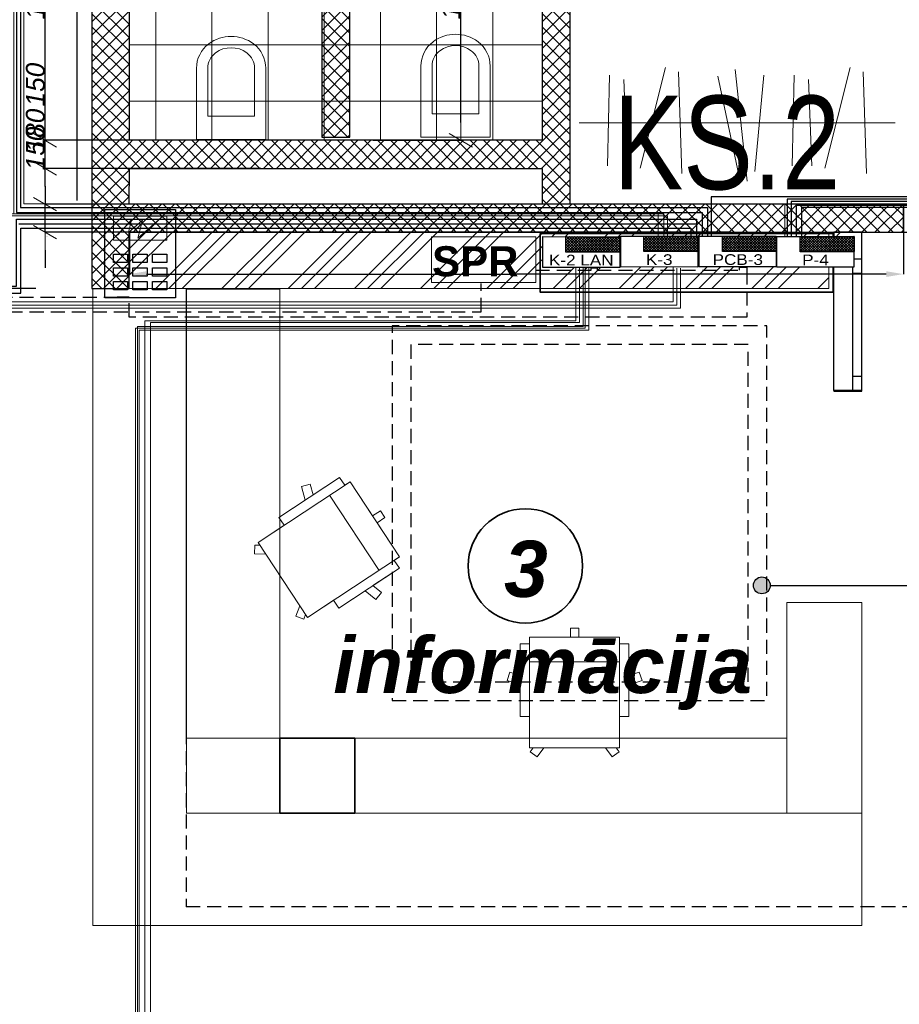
# Model space of a CAD drawing. Header units: millimetres. Extents: x -1662057 to -197461, y -941126 to 63888.
# Tile 164 of 209: x -1576549 to -1571852, y -307059 to -301803. Entities that reach past the tile are written whole.
import ezdxf
from ezdxf.enums import TextEntityAlignment as Align

# ---------------------------------------------------------------- set-up
doc = ezdxf.new("R2018")
doc.units = ezdxf.units.MM
doc.set_wipeout_variables(frame=1)
for name, pattern in [('( DASHED )', [0.75, 0.5, -0.25]), ('Dashed', [112.5, 75, -37.5]), ('Wipeout_Contour', [1000, 0, -1000])]:
    doc.linetypes.add(name, pattern=pattern)
doc.layers.get('0').update_dxf_attribs({"linetype": 'CONTINUOUS'})
doc.layers.get('Defpoints').update_dxf_attribs({"linetype": 'CONTINUOUS'})
for name, color, linetype in [('2D Drafting - General', 7, 'CONTINUOUS'), ('Annotation - Text', 252, 'CONTINUOUS'), ('AR-Durvis', 7, 'CONTINUOUS'), ('AR-Hatch', 7, 'CONTINUOUS'), ('AR-Hatch2', 7, 'CONTINUOUS'), ('Ar-Izmeri', 7, 'CONTINUOUS'), ('AR-Logi', 7, 'CONTINUOUS'), ('ESS AS', 5, 'CONTINUOUS'), ('Interior - Furniture', 7, 'CONTINUOUS'), ('sienas es', 7, 'CONTINUOUS'), ('Structural - Bearing', 7, 'CONTINUOUS'), ('VS-AS_Iekartas', 5, 'CONTINUOUS')]:
    doc.layers.add(name, color=color, linetype=linetype)
for name, color, linetype, lineweight in [('AS', 1, 'CONTINUOUS', 18), ('AS_detektori', 234, 'CONTINUOUS', 15), ('AS_kabelis', 16, 'CONTINUOUS', 15), ('ESS PK', 250, 'CONTINUOUS', 9), ('VS_AS', 5, 'CONTINUOUS', 25), ('Vājstrāvas tīkls', 5, 'CONTINUOUS', 30)]:
    doc.layers.add(name, color=color, linetype=linetype, lineweight=lineweight)
doc.styles.add('ARIAL', font='arialbd.ttf')
doc.styles.add('DEL_Arial Narrow', font='ARIALN.TTF')
doc.styles.add('GENERATED_STYLE_3', font='ariali.ttf')
doc.styles.add('GENERATED_STYLE_4', font='arialbi.ttf')
doc.styles.add('LV', font='arial.ttf')
doc.styles.add('WMF-Arial0', font='arialbd.ttf')
doc.dimstyles.new('GENERATED_STYLE__1', dxfattribs={"dimtxt": 0.18, "dimasz": 91.2, "dimexe": 0.18, "dimexo": 0.0625, "dimgap": 0.09, "dimtad": 0, "dimtih": 1, "dimtoh": 1, "dimdec": 4, "dimzin": 0, "dimdsep": 46, "dimtxsty": 'Standard', "dimcen": 0.09, "dimadec": 0, "dimazin": 0, "dimtfac": 1, "dimtdec": 4, "dimtmove": 0, "dimatfit": 3, "dimldrblk": 'ARROWHEAD_5', "dimfxl": 1, "dimtolj": 1, "dimtzin": 0, "dimarcsym": 0})
doc.dimstyles.new('GENERATED_STYLE__2', dxfattribs={"dimtxt": 100, "dimasz": 95, "dimexe": 0.18, "dimexo": 300, "dimgap": 0.09, "dimtad": 1, "dimdec": 0, "dimzin": 0, "dimdsep": 46, "dimtxsty": 'GENERATED_STYLE_3', "dimblk": 'ARROWHEAD_2', "dimblk1": 'ARROWHEAD_2', "dimblk2": 'ARROWHEAD_2', "dimcen": 0.09, "dimclrd": 39, "dimclre": 39, "dimclrt": 7, "dimadec": 0, "dimazin": 0, "dimtfac": 1, "dimtdec": 4, "dimtmove": 0, "dimatfit": 3, "dimfxl": 1, "dimtolj": 1, "dimtzin": 0, "dimarcsym": 0})
pattern_1 = [(45, (0, 0), (-127.279217, 127.279217), [])]
pattern_2 = [(45, (0, 0), (-35.355339, 35.355339), []), (135, (0, 0), (35.355339, 35.355339), [])]

# ---------------------------------------------------------------- blocks, each defined once
blk = doc.blocks.new('W M Bottom Hung 10')
at = {"layer": 'AR-Logi', "linetype": 'Continuous'}
for p, q in [((-350, 0), (-350, -150)), ((350, 0), (350, -150)), ((350, -150), (-350, -150))]:
    blk.add_line(p, q, dxfattribs=at)
at = {"color": 254, "linetype": 'Wipeout_Contour', "lineweight": 0, "ltscale": 1109.018483}
blk.add_wipeout([(-275, -50), (275, -50), (275, 0), (-275, 0)], dxfattribs=at).dxf.layer = 'AR-Hatch2'
at = {"layer": 'AR-Logi', "linetype": 'Continuous'}
for p, q in [((-275, 0), (-350, 0)), ((-275, -50), (-275, 0)), ((275, 0), (-275, 0)), ((350, 0), (275, 0)), ((275, 0), (275, -50)), ((-350, -50), (-275, -50)), ((-275, -50), (275, -50)), ((275, -50), (350, -50))]:
    blk.add_line(p, q, dxfattribs=at)
blk = doc.blocks.new('WALL_375', base_point=(584720.6, -129099.4))
at = {"layer": 'Structural - Bearing', "linetype": 'Continuous', "lineweight": 13}
h = blk.add_hatch(dxfattribs=at)
h.set_pattern_fill('MASONRY_BLOCK', color=253, style=0, pattern_type=2)
h.set_pattern_definition(pattern_1)
h.paths.add_polyline_path([(584870.6, -129099.4), (584720.6, -129099.4), (584720.6, -129243.9), (584870.6, -129243.9)], flags=0)
h = blk.add_hatch(dxfattribs=at)
h.set_pattern_fill('MASONRY_BLOCK', color=253, style=0, pattern_type=2)
h.set_pattern_definition(pattern_1)
h.paths.add_polyline_path([(584870.6, -129943.9), (584720.6, -129943.9), (584720.6, -129948.7), (584870.6, -129948.7)], flags=0)
at = {"layer": 'Structural - Bearing', "linetype": 'Continuous'}
for p, q in [((584720.6, -129099.4), (584720.6, -129243.9)), ((584870.6, -129099.4), (584720.6, -129099.4)), ((584870.6, -129243.9), (584870.6, -129099.4)), ((584720.6, -129943.9), (584720.6, -129948.7)), ((584720.6, -129948.7), (584870.6, -129948.7)), ((584870.6, -129948.7), (584870.6, -129943.9))]:
    blk.add_line(p, q, dxfattribs=at)
at = {"layer": 'AR-Logi', "color": 30, "linetype": 'Continuous', "lineweight": 18, "rotation": 270.0000000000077}
blk.add_blockref('W M Bottom Hung 10', (584870.6, -129593.9), dxfattribs=at)
blk = doc.blocks.new('WALL_398', base_point=(583163.5, -126050.4))
at = {"layer": 'Structural - Bearing', "linetype": 'Continuous', "lineweight": 13}
h = blk.add_hatch(dxfattribs=at)
h.set_pattern_fill('GRID_5X5_DIAGONAL', color=253, style=0, pattern_type=2)
h.set_pattern_definition(pattern_2)
h.paths.add_polyline_path([(583163.5, -126050.4), (583163.7, -128949.8), (583313.7, -128949.8), (583313.5, -126050.4)], flags=0)
at = {"layer": 'Structural - Bearing', "linetype": 'Continuous'}
for p, q in [((583163.5, -126050.4), (583163.7, -128608.7)), ((583313.7, -128949.8), (583313.5, -126050.4)), ((583163.7, -128758.7), (583163.7, -128949.8))]:
    blk.add_line(p, q, dxfattribs=at)
blk = doc.blocks.new('WALL_404', base_point=(580760.7, -122799.8))
at = {"layer": 'Structural - Bearing', "linetype": 'Continuous', "lineweight": 13}
h = blk.add_hatch(dxfattribs=at)
h.set_pattern_fill('GRID_5X5_DIAGONAL', color=253, style=0, pattern_type=2)
h.set_pattern_definition(pattern_2)
h.paths.add_polyline_path([(580760.7, -122799.8), (580759.4, -129400.5), (580959.4, -129400.5), (580960.6, -122949.8)], flags=0)
at = {"layer": 'Structural - Bearing', "linetype": 'Continuous'}
for p, q in [((580760.7, -122799.8), (580759.4, -129400.5)), ((580959.6, -128608.7), (580959.9, -127158.9)), ((580959.5, -128949.8), (580959.6, -128758.7)), ((580959.4, -129400.5), (580959.5, -129099.8)), ((580759.4, -129400.5), (580959.4, -129400.5))]:
    blk.add_line(p, q, dxfattribs=at)
blk = doc.blocks.new('WALL_405', base_point=(580759.6, -128758.7))
at = {"layer": 'Structural - Bearing', "linetype": 'Continuous', "lineweight": 13}
h = blk.add_hatch(dxfattribs=at)
h.set_pattern_fill('GRID_5X5_DIAGONAL', color=253, style=0, pattern_type=2)
h.set_pattern_definition(pattern_2)
h.paths.add_polyline_path([(580959.6, -128758.7), (583163.7, -128758.7), (583163.7, -128608.7), (580959.6, -128608.7)], flags=0)
at = {"layer": 'Structural - Bearing', "linetype": 'Continuous'}
for p, q in [((583163.7, -128608.7), (580959.6, -128608.7)), ((580959.6, -128758.7), (583163.7, -128758.7))]:
    blk.add_line(p, q, dxfattribs=at)
blk = doc.blocks.new('WALL_407', base_point=(582136.7, -128592.1))
at = {"layer": 'Structural - Bearing', "linetype": 'Continuous', "lineweight": 13}
h = blk.add_hatch(dxfattribs=at)
h.set_pattern_fill('GRID_5X5_DIAGONAL', color=253, style=0, pattern_type=2)
h.set_pattern_definition(pattern_2)
h.paths.add_polyline_path([(582136.7, -128592.1), (582136.7, -127158.9), (581986.7, -127158.9), (581986.7, -128592.1)], flags=0)
at = {"layer": 'Structural - Bearing', "linetype": 'Continuous'}
for p, q in [((581986.7, -127158.9), (581986.7, -128592.1)), ((582136.7, -128592.1), (582136.7, -127158.9)), ((581986.7, -128592.1), (582136.7, -128592.1))]:
    blk.add_line(p, q, dxfattribs=at)
blk = doc.blocks.new('D3 Sliding 10')
at = {"layer": 'AR-Durvis', "linetype": 'Continuous'}
for p, q in [((-1525, 0), (-1495, 0)), ((-1525, -150), (-1525, 0)), ((-1525, -150), (-1525, 0)), ((-1495, 0), (-1495, -150)), ((-498.3, 0), (-1495, 0)), ((1495, -150), (1495, 0)), ((1495, 0), (1525, 0)), ((1525, 0), (1525, -150)), ((1525, -150), (1525, 0)), ((498.3, -75), (-498.3, -75)), ((-1495, -150), (-1525, -150)), ((1495, -150), (498.3, -150)), ((1525, -150), (1495, -150))]:
    blk.add_line(p, q, dxfattribs=at)
blk = doc.blocks.new('WALL_408', base_point=(580759.5, -129099.8))
at = {"layer": 'Structural - Bearing', "linetype": 'Continuous', "lineweight": 13}
h = blk.add_hatch(dxfattribs=at)
h.set_pattern_fill('GRID_5X5_DIAGONAL', color=253, style=0, pattern_type=2)
h.set_pattern_definition(pattern_2)
h.paths.add_polyline_path([(580959.5, -128949.8), (580959.5, -129099.8), (585092.1, -129099.8), (585092.1, -128949.8)], flags=0)
h = blk.add_hatch(dxfattribs=at)
h.set_pattern_fill('GRID_5X5_DIAGONAL', color=253, style=0, pattern_type=2)
h.set_pattern_definition(pattern_2)
h.paths.add_polyline_path([(588142.1, -128949.8), (588142.1, -129099.8), (588163.7, -129099.8), (588163.7, -128949.8)], flags=0)
at = {"layer": 'Structural - Bearing', "linetype": 'Continuous'}
for p, q in [((583163.7, -128949.8), (580959.5, -128949.8)), ((585092.1, -128949.8), (583313.7, -128949.8)), ((588163.7, -128949.8), (588142.1, -128949.8)), ((588163.7, -129099.8), (588163.7, -128949.8)), ((580959.5, -129099.8), (585092.1, -129099.8)), ((588142.1, -129099.8), (588163.7, -129099.8))]:
    blk.add_line(p, q, dxfattribs=at)
at = {"layer": 'AR-Durvis', "color": 21, "linetype": 'Continuous', "lineweight": 18, "xscale": -1}
blk.add_blockref('D3 Sliding 10', (586617.1, -128949.8), dxfattribs=at)
blk = doc.blocks.new('Office Chair 04 10')
at = {"color": 161, "linetype": 'Continuous', "lineweight": 13}
for p, q in [((335.3, 632.4), (117.3, 632.4)), ((117.3, 632.4), (117.3, 598)), ((379.3, 681.8), (335.3, 681.8)), ((335.3, 681.8), (335.3, 632.4)), ((379.3, 632.4), (379.3, 681.8)), ((597.3, 632.4), (379.3, 632.4)), ((597.3, 598), (597.3, 632.4)), ((117.3, 598), (67.3, 598)), ((67.3, 598), (67.3, 428.4)), ((647.3, 598), (597.3, 598)), ((647.3, 428.4), (647.3, 598)), ((11.5, 446.6), (-3.1, 401.4)), ((67.3, 428.4), (11.5, 446.6)), ((703, 446.6), (647.3, 428.4)), ((717.7, 401.4), (703, 446.6)), ((-3.1, 401.4), (67.3, 378.5)), ((67.3, 378.5), (67.3, 210.1)), ((647.3, 378.5), (717.7, 401.4)), ((647.3, 210.1), (647.3, 378.5)), ((67.3, 210.1), (117.3, 210.1)), ((117.3, 210.1), (117.3, 43.3)), ((597.3, 43.3), (597.3, 210.1)), ((597.3, 210.1), (647.3, 210.1)), ((117.3, 43.3), (135.6, 43.3)), ((135.6, 43.3), (119.9, 21.7)), ((119.9, 21.7), (157.2, -5.4)), ((157.2, -5.4), (192.6, 43.3)), ((192.6, 43.3), (521.9, 43.3)), ((521.9, 43.3), (557.4, -5.4)), ((557.4, -5.4), (594.7, 21.7)), ((594.7, 21.7), (579, 43.3)), ((579, 43.3), (597.3, 43.3))]:
    blk.add_line(p, q, dxfattribs=at)
at = {"color": 8, "linetype": 'Continuous', "lineweight": 13}
for p, q in [((597.3, 632.4), (117.3, 632.4)), ((117.3, 632.4), (117.3, 43.3)), ((117.3, 632.4), (117.3, 43.3)), ((335.3, 681.8), (335.3, 632.4)), ((335.3, 681.8), (379.3, 681.8)), ((379.3, 681.8), (379.3, 632.4)), ((597.3, 632.4), (597.3, 43.3)), ((597.3, 43.3), (597.3, 632.4)), ((597.3, 632.4), (597.3, 43.3)), ((67.3, 210.1), (67.3, 598)), ((67.3, 598), (117.3, 598)), ((647.3, 598), (597.3, 598)), ((647.3, 210.1), (647.3, 598)), ((117.3, 500.9), (597.3, 500.9)), ((-3.1, 401.4), (11.5, 446.6)), ((11.5, 446.6), (67.3, 428.4)), ((703, 446.6), (647.3, 428.4)), ((717.7, 401.4), (703, 446.6)), ((67.3, 378.5), (-3.1, 401.4)), ((647.3, 378.5), (717.7, 401.4)), ((67.3, 210.1), (117.3, 210.1)), ((67.3, 210.1), (117.3, 210.1)), ((647.3, 210.1), (597.3, 210.1)), ((647.3, 210.1), (597.3, 210.1)), ((117.3, 43.3), (597.3, 43.3)), ((119.9, 21.7), (135.6, 43.3)), ((119.9, 21.7), (157.2, -5.4)), ((157.2, -5.4), (192.6, 43.3)), ((557.4, -5.4), (521.9, 43.3)), ((594.7, 21.7), (557.4, -5.4)), ((594.7, 21.7), (579, 43.3))]:
    blk.add_line(p, q, dxfattribs=at)
blk = doc.blocks.new('Office Desk Rect 10')
at = {"color": 8, "linetype": 'Continuous', "lineweight": 13}
for p, q in [((2307.1, 400), (0, 400)), ((0, 400), (0, 0)), ((2307.1, 400), (0, 400)), ((0, 400), (0, 0)), ((2307.1, 0), (2307.1, 400)), ((2307.1, 0), (2307.1, 400)), ((0, 0), (2307.1, 0)), ((0, 0), (2307.1, 0))]:
    blk.add_line(p, q, dxfattribs=at)
blk = doc.blocks.new('WC Wall Hung 01 10_2')
at = {"layer": 'Interior - Furniture', "color": 251, "linetype": 'Continuous', "lineweight": 20}
for p, q in [((0, 550), (0, 170)), ((0, 550), (370, 550)), ((370, 550), (370, 170)), ((60, 170), (60, 425)), ((310, 425), (60, 425)), ((310, 170), (310, 425))]:
    blk.add_line(p, q, dxfattribs=at)
for centre, radius, start, end in [((162.5, 170), 162.5, 180, 233.1301), ((162.5, 170), 102.5, 180, 233.1301), ((207.5, 170), 102.5, 306.8699, 0), ((207.5, 170), 162.5, 306.8699, 0), ((185, 200), 140, 233.1301, 306.8699), ((185, 200), 200, 233.1301, 306.8699)]:
    blk.add_arc(centre, radius, start, end, dxfattribs=at)
blk = doc.blocks.new('Office Desk L1 10')
at = {"color": 251, "linetype": 'Continuous', "lineweight": 20}
for p, q in [((500, 3399.2), (0, 3399.2)), ((0, 0), (0, 3399.2)), ((500, 3399.2), (0, 3399.2)), ((0, 3399.2), (0, 0)), ((500, 600), (500, 3399.2)), ((500, 600), (500, 3399.2)), ((4106.5, 600), (500, 600)), ((4106.5, 600), (500, 600)), ((4106.5, 0), (4106.5, 600)), ((4106.5, 0), (4106.5, 600)), ((0, 0), (4106.5, 0)), ((0, 0), (4106.5, 0))]:
    blk.add_line(p, q, dxfattribs=at)
blk = doc.blocks.new('Office Desk Rect 10_2')
at = {"color": 8, "linetype": 'Continuous', "lineweight": 13}
for p, q in [((2396.6, 500), (0, 500)), ((0, 500), (0, 0)), ((2396.6, 500), (0, 500)), ((0, 500), (0, 0)), ((2396.6, 0), (2396.6, 500)), ((2396.6, 0), (2396.6, 500)), ((0, 0), (2396.6, 0)), ((0, 0), (2396.6, 0))]:
    blk.add_line(p, q, dxfattribs=at)
blk = doc.blocks.new('LINE_373095', base_point=(584336.5, -130984.7))
at = {"layer": 'AR-Hatch', "linetype": 'Continuous'}
blk.add_hatch(color=256, dxfattribs=at).paths.add_polyline_path([(584381.5, -130984.7), (584378, -130967.5), (584368.3, -130952.9), (584353.7, -130943.1), (584336.5, -130939.7), (584319.3, -130943.1), (584304.7, -130952.9), (584294.9, -130967.5), (584291.5, -130984.7), (584294.9, -131001.9), (584304.7, -131016.5), (584319.3, -131026.3), (584336.5, -131029.7), (584353.7, -131026.3), (584368.3, -131016.5), (584378, -131001.9)], flags=0)
at = {"layer": 'sienas es', "linetype": 'Continuous'}
blk.add_line((584381.5, -130984.7), (590463.2, -130984.7), dxfattribs=at)
blk.add_circle((584336.5, -130984.7), 45, dxfattribs=at)
blk = doc.blocks.new('ARROWHEAD_2')
at = {"color": 0, "linetype": 'Continuous', "lineweight": 0}
for p, q in [((-0.378, -0.655), (0.378, 0.655)), ((0, 0), (-1, 0))]:
    blk.add_line(p, q, dxfattribs=at)
blk = doc.blocks.new('*D1368')
at = {"layer": 'Ar-Izmeri', "color": 39, "linetype": 'Continuous', "lineweight": -2, "transparency": 16777216}
for p, q in [((-1576413.5, -302692.8), (-1576413.5, -302384)), ((-1572761.1, -302787.8), (-1576413.7, -302787.8)), ((-1576413.5, -302937.8), (-1576413.5, -302787.8)), ((-1572761.1, -302937.8), (-1576413.7, -302937.8)), ((-1576413.5, -303032.8), (-1576413.5, -303127.8))]:
    blk.add_line(p, q, dxfattribs=at)
at = {"layer": 'Defpoints', "color": 0, "linetype": 'Continuous', "transparency": 16777216}
for p in [(-1576413.5, -302787.8), (-1572461.1, -302787.8), (-1572461.1, -302937.8)]:
    blk.add_point(p, dxfattribs=at)
at = {"layer": 'Ar-Izmeri', "color": 39, "linetype": 'Continuous', "lineweight": -2, "transparency": 16777216, "xscale": 95, "yscale": 95, "zscale": 95}
for p, rotation in [((-1576413.5, -302787.8), 270), ((-1576413.5, -302937.8), 90)]:
    blk.add_blockref('ARROWHEAD_2', p, dxfattribs=dict(at, rotation=rotation))
at = {"layer": 'Ar-Izmeri', "color": 7, "linetype": 'Continuous', "lineweight": 9, "transparency": 16777216, "insert": (-1576464.6, -302490.9), "char_height": 100, "attachment_point": 5, "rotation": 90, "style": 'GENERATED_STYLE_3'}
blk.add_mtext('\\A1;150', dxfattribs=at)
blk = doc.blocks.new('*D1369')
at = {"layer": 'Ar-Izmeri', "color": 39, "linetype": 'Continuous', "lineweight": -2, "transparency": 16777216}
for p, q in [((-1576413.5, -302596.8), (-1576413.5, -302287.9)), ((-1575261.1, -302596.8), (-1576413.7, -302596.8)), ((-1576413.5, -302692.8), (-1576413.5, -302691.8)), ((-1572761.1, -302787.8), (-1576413.7, -302787.8))]:
    blk.add_line(p, q, dxfattribs=at)
at = {"layer": 'Defpoints', "color": 0, "linetype": 'Continuous', "transparency": 16777216}
for p in [(-1576413.5, -302596.8), (-1574961.1, -302596.8), (-1572461.1, -302787.8)]:
    blk.add_point(p, dxfattribs=at)
at = {"layer": 'Ar-Izmeri', "color": 39, "linetype": 'Continuous', "lineweight": -2, "transparency": 16777216, "xscale": 95, "yscale": 95, "zscale": 95}
for p, rotation in [((-1576413.5, -302596.8), 90), ((-1576413.5, -302787.8), 270)]:
    blk.add_blockref('ARROWHEAD_2', p, dxfattribs=dict(at, rotation=rotation))
at = {"layer": 'Ar-Izmeri', "color": 7, "linetype": 'Continuous', "lineweight": 9, "transparency": 16777216, "insert": (-1576464.7, -302394.8), "char_height": 100, "attachment_point": 5, "rotation": 90, "style": 'GENERATED_STYLE_3'}
blk.add_mtext('\\A1;\\A1;180', dxfattribs=at)
blk = doc.blocks.new('*D1370')
at = {"layer": 'Ar-Izmeri', "color": 39, "linetype": 'Continuous', "lineweight": -2, "transparency": 16777216}
for p, q in [((-1576413.5, -302351.8), (-1576413.5, -302042.9)), ((-1575261.1, -302446.8), (-1576413.7, -302446.8)), ((-1576413.5, -302596.8), (-1576413.5, -302446.8)), ((-1575261.1, -302596.8), (-1576413.7, -302596.8)), ((-1576413.5, -302691.8), (-1576413.5, -302786.8))]:
    blk.add_line(p, q, dxfattribs=at)
at = {"layer": 'Defpoints', "color": 0, "linetype": 'Continuous', "transparency": 16777216}
for p in [(-1576413.5, -302446.8), (-1574961.1, -302446.8), (-1574961.1, -302596.8)]:
    blk.add_point(p, dxfattribs=at)
at = {"layer": 'Ar-Izmeri', "color": 39, "linetype": 'Continuous', "lineweight": -2, "transparency": 16777216, "xscale": 95, "yscale": 95, "zscale": 95}
for p, rotation in [((-1576413.5, -302446.8), 270), ((-1576413.5, -302596.8), 90)]:
    blk.add_blockref('ARROWHEAD_2', p, dxfattribs=dict(at, rotation=rotation))
at = {"layer": 'Ar-Izmeri', "color": 7, "linetype": 'Continuous', "lineweight": 9, "transparency": 16777216, "insert": (-1576464.6, -302149.8), "char_height": 100, "attachment_point": 5, "rotation": 90, "style": 'GENERATED_STYLE_3'}
blk.add_mtext('\\A1;150', dxfattribs=at)
blk = doc.blocks.new('*D1371')
at = {"layer": 'Ar-Izmeri', "color": 39, "linetype": 'Continuous', "lineweight": -2, "transparency": 16777216}
for p, q in [((-1576262.8, -300846.9), (-1576413.7, -300846.9)), ((-1576413.5, -302351.8), (-1576413.5, -300941.9)), ((-1575261.1, -302446.8), (-1576413.7, -302446.8))]:
    blk.add_line(p, q, dxfattribs=at)
at = {"layer": 'Defpoints', "color": 0, "linetype": 'Continuous', "transparency": 16777216}
for p in [(-1576413.5, -300846.9), (-1575962.8, -300846.9), (-1574961.1, -302446.8)]:
    blk.add_point(p, dxfattribs=at)
at = {"layer": 'Ar-Izmeri', "color": 39, "linetype": 'Continuous', "lineweight": -2, "transparency": 16777216, "xscale": 95, "yscale": 95, "zscale": 95}
for p, rotation in [((-1576413.5, -300846.9), 90), ((-1576413.5, -302446.8), 270)]:
    blk.add_blockref('ARROWHEAD_2', p, dxfattribs=dict(at, rotation=rotation))
at = {"layer": 'Ar-Izmeri', "color": 7, "linetype": 'Continuous', "lineweight": 9, "transparency": 16777216, "insert": (-1576464.6, -301646.8), "char_height": 100, "attachment_point": 5, "rotation": 90, "style": 'GENERATED_STYLE_3'}
blk.add_mtext('\\A1;1600', dxfattribs=at)
blk = doc.blocks.new('*D1363')
at = {"layer": 'Ar-Izmeri', "color": 39, "linetype": 'Continuous', "lineweight": -2, "transparency": 16777216}
for p, q in [((-1574060.8, -300846.9), (-1574193.7, -300846.9)), ((-1574193.5, -302351.8), (-1574193.5, -300941.9)), ((-1574661.1, -302446.8), (-1574193.3, -302446.8))]:
    blk.add_line(p, q, dxfattribs=at)
at = {"layer": 'Defpoints', "color": 0, "linetype": 'Continuous', "transparency": 16777216}
for p in [(-1574193.5, -300846.9), (-1573760.8, -300846.9), (-1574961.1, -302446.8)]:
    blk.add_point(p, dxfattribs=at)
at = {"layer": 'Ar-Izmeri', "color": 39, "linetype": 'Continuous', "lineweight": -2, "transparency": 16777216, "xscale": 95, "yscale": 95, "zscale": 95}
for p, rotation in [((-1574193.5, -300846.9), 90), ((-1574193.5, -302446.8), 270)]:
    blk.add_blockref('ARROWHEAD_2', p, dxfattribs=dict(at, rotation=rotation))
at = {"layer": 'Ar-Izmeri', "color": 7, "linetype": 'Continuous', "lineweight": 9, "transparency": 16777216, "insert": (-1574244.6, -301646.8), "char_height": 100, "attachment_point": 5, "rotation": 90, "style": 'GENERATED_STYLE_3'}
blk.add_mtext('\\A1;1600', dxfattribs=at)
blk = doc.blocks.new('*D1364')
at = {"layer": 'Ar-Izmeri', "color": 39, "linetype": 'Continuous', "lineweight": -2, "transparency": 16777216}
for p, q in [((-1575960.8, -296637.8), (-1576697.3, -296637.8)), ((-1576697.2, -303143.5), (-1576697.2, -296732.8)), ((-1576463.3, -303238.5), (-1576697.3, -303238.5))]:
    blk.add_line(p, q, dxfattribs=at)
at = {"layer": 'Defpoints', "color": 0, "linetype": 'Continuous', "transparency": 16777216}
for p in [(-1576697.2, -296637.8), (-1575660.8, -296637.8), (-1576163.3, -303238.5)]:
    blk.add_point(p, dxfattribs=at)
at = {"layer": 'Ar-Izmeri', "color": 39, "linetype": 'Continuous', "lineweight": -2, "transparency": 16777216, "xscale": 95, "yscale": 95, "zscale": 95}
for p, rotation in [((-1576697.2, -296637.8), 90), ((-1576697.2, -303238.5), 270)]:
    blk.add_blockref('ARROWHEAD_2', p, dxfattribs=dict(at, rotation=rotation))
at = {"layer": 'Ar-Izmeri', "color": 7, "linetype": 'Continuous', "lineweight": 9, "transparency": 16777216, "insert": (-1576748.3, -299938.2), "char_height": 100, "attachment_point": 5, "rotation": 90, "style": 'GENERATED_STYLE_3'}
blk.add_mtext('\\A1;\\A1;6\xa0600', dxfattribs=at)
blk = doc.blocks.new('*D1366')
at = {"layer": 'Ar-Izmeri', "color": 0, "linetype": 'Continuous', "lineweight": -2, "transparency": 16777216}
for p, q in [((-1575963.2, -302937.9), (-1575963.2, -303161.3)), ((-1571830.6, -302937.9), (-1571830.6, -303161.3)), ((-1575872, -303161.1), (-1573897.4, -303161.1)), ((-1571921.8, -303161.1), (-1573896.5, -303161.1))]:
    blk.add_line(p, q, dxfattribs=at)
at = {"layer": 'Ar-Izmeri', "color": 0, "linetype": 'Continuous', "transparency": 16777216}
for points in [[(-1575872, -303145.9), (-1575872, -303176.3), (-1575963.2, -303161.1)], [(-1571921.8, -303145.9), (-1571921.8, -303176.3), (-1571830.6, -303161.1)]]:
    blk.add_solid(points, dxfattribs=at)
at = {"layer": 'Defpoints', "color": 0, "linetype": 'Continuous', "transparency": 16777216}
for p in [(-1575963.2, -302937.8), (-1571830.6, -302937.8), (-1571830.6, -303161.1)]:
    blk.add_point(p, dxfattribs=at)
at = {"layer": 'Ar-Izmeri', "color": 0, "linetype": 'Continuous', "lineweight": 9, "transparency": 16777216, "insert": (-1573896.9, -303161.1), "char_height": 0.18, "attachment_point": 5}
blk.add_mtext('\\A1;\\A1;4\xa0130', dxfattribs=at)
blk = doc.blocks.new('ARROWHEAD_5')
at = {"color": 0, "linetype": 'Continuous', "lineweight": 0}
blk.add_line((0, 0), (-1, 0), dxfattribs=at)
blk.add_solid([(-1, 0.2679), (0, 0), (-1, -0.2679), (-1, 0.2679)], dxfattribs=at)
blk = doc.blocks.new('DEL_VS-AS_kontroles_panelis')
blk.add_wipeout([(-326, 261), (326, 261), (326, -1), (-326, -1)]).dxf.layer = 'AS_kabelis'
at = {"layer": 'VS-AS_Iekartas', "color": 0}
for p, q in [((-325, 260), (325, 260)), ((-325, 0), (-325, 260)), ((-130, 251.7), (-121.7, 260)), ((-130, 229.2), (-99.2, 260)), ((-130, 206.8), (-76.8, 260)), ((-130, 184.3), (-54.3, 260)), ((-130, 161.9), (-31.9, 260)), ((-130, 139.4), (-9.4, 260)), ((4.7, 130), (-125.3, 260)), ((-117, 130), (13, 260)), ((27.2, 130), (-102.8, 260)), ((-94.5, 130), (35.5, 260)), ((49.6, 130), (-80.4, 260)), ((-72.1, 130), (57.9, 260)), ((72.1, 130), (-57.9, 260)), ((-49.6, 130), (80.4, 260)), ((94.5, 130), (-35.5, 260)), ((-27.2, 130), (102.8, 260)), ((117, 130), (-13, 260)), ((-4.7, 130), (125.3, 260)), ((139.4, 130), (9.4, 260)), ((17.7, 130), (147.7, 260)), ((161.9, 130), (31.9, 260)), ((40.2, 130), (170.2, 260)), ((184.3, 130), (54.3, 260)), ((62.6, 130), (192.6, 260)), ((206.8, 130), (76.8, 260)), ((85.1, 130), (215.1, 260)), ((229.2, 130), (99.2, 260)), ((107.5, 130), (237.5, 260)), ((251.7, 130), (121.7, 260)), ((130, 130), (260, 260)), ((274.1, 130), (144.1, 260)), ((152.5, 130), (282.5, 260)), ((296.6, 130), (166.6, 260)), ((174.9, 130), (304.9, 260)), ((319, 130), (189, 260)), ((197.4, 130), (325, 257.6)), ((325, 146.5), (211.5, 260)), ((325, 168.9), (233.9, 260)), ((325, 191.4), (256.4, 260)), ((325, 213.8), (278.8, 260)), ((325, 236.3), (301.3, 260)), ((325, 258.7), (323.7, 260)), ((325, 260), (325, 0)), ((-17.7, 130), (-130, 242.3)), ((-40.2, 130), (-130, 219.8)), ((-62.6, 130), (-130, 197.4)), ((-85.1, 130), (-130, 174.9)), ((219.8, 130), (325, 235.2)), ((242.3, 130), (325, 212.7)), ((264.7, 130), (325, 190.3)), ((287.2, 130), (325, 167.8)), ((-107.5, 130), (-130, 152.5)), ((309.6, 130), (325, 145.4)), ((325, 0), (-325, 0))]:
    blk.add_line(p, q, dxfattribs=at)
blk.add_lwpolyline([(-130, 260), (325, 260), (325, 130), (-130, 130)], close=True, dxfattribs=at)
at = {"layer": 'VS-AS_Iekartas', "color": 0, "style": 'DEL_Arial Narrow', "width": 1.4}
blk.add_attdef('TIPS', text='', height=90, dxfattribs=at).set_placement((0, -10), align=Align.BOTTOM_CENTER)
blk = doc.blocks.new('*U2828')
at = {"layer": 'Vājstrāvas tīkls', "color": 234, "lineweight": 9}
for p, q in [((-140, 385.1), (-53.9, 479.1)), ((-53.9, 479.1), (-72, 402)), ((-72, 402), (15.2, 477.9)), ((-13.1, 366.9), (118.1, 481.2)), ((15.2, 477.9), (-13.1, 366.9))]:
    blk.add_line(p, q, dxfattribs=at)
at = {"layer": 'Vājstrāvas tīkls', "color": 234, "lineweight": 15, "ltscale": 0.05}
blk.add_lwpolyline([(-216.7, 542.3), (216.7, 542.3), (216.7, 0), (-216.7, 0)], close=True, dxfattribs=at)
at = {"layer": 'Vājstrāvas tīkls', "color": 234, "lineweight": 25, "ltscale": 0.05}
for points in [[(-216.7, 542.3), (216.7, 542.3), (216.7, 0), (-216.7, 0)], [(-164.3, 268.4), (-76.6, 268.4), (-76.6, 217), (-164.3, 217)], [(-43.8, 268.4), (43.8, 268.4), (43.8, 217), (-43.8, 217)], [(76.6, 268.4), (164.3, 268.4), (164.3, 217), (76.6, 217)], [(-164.3, 184.3), (-76.6, 184.3), (-76.6, 132.9), (-164.3, 132.9)], [(-43.8, 184.3), (43.8, 184.3), (43.8, 132.9), (-43.8, 132.9)], [(76.6, 184.3), (164.3, 184.3), (164.3, 132.9), (76.6, 132.9)], [(-164.3, 100.1), (-76.6, 100.1), (-76.6, 48.7), (-164.3, 48.7)], [(-43.8, 100.1), (43.8, 100.1), (43.8, 48.7), (-43.8, 48.7)], [(76.6, 100.1), (164.3, 100.1), (164.3, 48.7), (76.6, 48.7)]]:
    blk.add_lwpolyline(points, close=True, dxfattribs=at)
at = {"layer": 'Vājstrāvas tīkls', "color": 234, "lineweight": 9, "ltscale": 0.05}
blk.add_lwpolyline([(-164.3, 502), (164.3, 502), (164.3, 353.6), (-164.3, 353.6)], close=True, dxfattribs=at)
at = {"layer": 'AS_detektori', "lineweight": 5, "style": 'ARIAL'}
blk.add_attdef('KEYPAD', text='', height=187.5, dxfattribs=at).set_placement((-574.4, 380.3), align=Align.CENTER)

msp = doc.modelspace()

# ---------------------------------------------------------------- hatches: boundary and pattern name
at = {"layer": 'AR-Hatch', "linetype": 'Continuous', "lineweight": 13, "true_color": 0x636466}
h = msp.add_hatch(dxfattribs=at)
h.set_pattern_fill('GRID_30X30', color=251, style=0, pattern_type=2)
h.set_pattern_definition([(0, (-2156922.72, -173838.03), (0, 300), []), (90, (-2156922.72, -173838.03), (-300, 0), [])])
h.paths.add_polyline_path([(-1572206.77065, -296767.78935), (-1574762.04507, -296767.78935), (-1574762.04507, -297017.78935), (-1575159.48073, -297017.78935), (-1575159.48073, -296837.78808), (-1575159.48073, -296790.78545), (-1575962.04507, -296790.78545), (-1575962.04507, -296837.78808), (-1575962.04507, -302446.75297), (-1575510.00702, -302446.75297), (-1573759.28051, -302446.75297), (-1573759.28051, -299887.78808), (-1572206.77065, -299887.78808)], flags=0)
h.paths.add_polyline_path([(-1575159.48073, -300017.78935), (-1575159.48073, -299617.78935), (-1574760.00702, -299617.78935), (-1574760.00702, -300017.78935)], flags=0)
at = {"layer": 'AR-Hatch', "linetype": 'Continuous', "lineweight": 20, "true_color": 0x636466}
h = msp.add_hatch(dxfattribs=at)
h.set_pattern_fill('ALUMINUM', color=251, style=0, pattern_type=2)
h.set_pattern_definition([(45, (-2156922.72, -173838.03), (-176.7767, 176.7767), []), (45, (-2156958.07, -173802.68), (-176.7767, 176.7767), []), (45, (-2156993.43, -173767.32), (-176.7767, 176.7767), [])])
h.paths.add_polyline_path([(-1575963.28439, -303238.5228), (-1572228.22788, -303238.5228), (-1572228.22788, -302938.84654), (-1575963.22813, -302938.84654)], flags=0)

# ---------------------------------------------------------------- linework, layer by layer
at = {"layer": '2D Drafting - General', "color": 251, "linetype": 'Continuous', "lineweight": 20, "true_color": 0x636466}
for p, q in [((-1573101.08139, -302058.22443), (-1573235.33423, -302595.23581)), ((-1573031.03642, -302081.57275), (-1573013.52518, -302624.42122)), ((-1572728.00007, -302069.89859), (-1572663.79219, -302665.28078)), ((-1572115.10665, -302058.22443), (-1572249.3595, -302595.23581)), ((-1572045.06169, -302081.57275), (-1572027.55045, -302624.42122)), ((-1573398.77248, -302099.084), (-1573410.44664, -302583.56165)), ((-1573322.89044, -302122.43232), (-1573305.3792, -302583.56165)), ((-1572821.39336, -302104.92108), (-1572710.48883, -302624.42122)), ((-1572576.23599, -302099.084), (-1572622.93263, -302612.74705)), ((-1572412.79774, -302099.084), (-1572424.4719, -302583.56165)), ((-1572336.9157, -302122.43232), (-1572319.40446, -302583.56165)), ((-1573562.21072, -302352.99699), (-1571873.74701, -302352.99699))]:
    msp.add_line(p, q, dxfattribs=at)
at = {"layer": '2D Drafting - General', "color": 251, "linetype": 'Continuous', "lineweight": 13, "true_color": 0x636466}
for p, q in [((-1572052.16637, -304913.57688), (-1572452.16637, -304913.57688)), ((-1572452.16637, -304913.57688), (-1572452.16637, -306037.78808)), ((-1572052.16637, -306037.78808), (-1572052.16637, -304913.57688))]:
    msp.add_line(p, q, dxfattribs=at)
at = {"layer": '2D Drafting - General', "color": 251, "linetype": 'Continuous', "lineweight": 35, "true_color": 0x636466}
msp.add_circle((-1573848.82619, -304718.93075), 305.38719, dxfattribs=at)
at = {"layer": 'AR-Hatch', "color": 251, "linetype": 'Continuous', "lineweight": 20, "true_color": 0x636466, "flags": 128}
msp.add_lwpolyline([(-1575963.28439, -303238.5228), (-1572228.22788, -303238.5228), (-1572228.22788, -302938.84654), (-1575963.22813, -302938.84654)], close=True, dxfattribs=at)
at = {"layer": 'ESS PK', "color": 6}
msp.add_lwpolyline([(-1574349.60467, -303206.70479), (-1573793.25647, -303206.70479), (-1573793.25647, -302962.21), (-1574349.98291, -302962.21)], close=True, dxfattribs=at)
at = {"layer": 'sienas es', "color": 251, "linetype": 'Continuous', "true_color": 0x636466}
for p, q in [((-1576241.89713, -302767.84781), (-1576241.89713, -296617.78935)), ((-1575159.48073, -305637.78808), (-1574759.48073, -305637.78808)), ((-1575159.48073, -306037.78808), (-1575159.48073, -305637.78808)), ((-1574759.48073, -305637.78808), (-1574759.48073, -306037.78808)), ((-1574759.48073, -306037.78808), (-1575159.48073, -306037.78808))]:
    msp.add_line(p, q, dxfattribs=at)
at = {"layer": 'sienas es', "color": 251, "linetype": 'Dashed', "true_color": 0x636466}
for p in [(-1575659.48073, -303795.17896), (-1568609.99615, -306537.78808)]:
    msp.add_line(p, (-1575659.48073, -306537.78808), dxfattribs=at)
at = {"layer": 'sienas es', "color": 251, "linetype": 'Dashed', "true_color": 0x636466, "flags": 128}
for points in [[(-1574559.48073, -305437.78808), (-1572559.48073, -305437.78808), (-1572559.48073, -303437.78808), (-1574559.48073, -303437.78808)], [(-1574459.48073, -305337.78808), (-1572659.48073, -305337.78808), (-1572659.48073, -303537.78808), (-1574459.48073, -303537.78808)]]:
    msp.add_lwpolyline(points, close=True, dxfattribs=at)
at = {"layer": 'sienas es', "color": 251, "linetype": 'Continuous', "true_color": 0x636466, "flags": 128}
msp.add_lwpolyline([(-1575159.48073, -306037.78808), (-1574759.48073, -306037.78808), (-1574759.48073, -305637.78808), (-1575159.48073, -305637.78808)], close=True, dxfattribs=at)
at = {"layer": 'VS_AS', "color": 5}
for p, q in [((-1568758.10338, -302805.23002), (-1572373.90017, -302805.23002)), ((-1572373.90017, -302805.23002), (-1572373.90017, -302958.04494)), ((-1576553.60722, -302892.7078), (-1572939.23872, -302892.7078))]:
    msp.add_line(p, q, dxfattribs=at)
for points in [[(-1579169.54775, -293531.94607), (-1576565.19224, -293531.94607), (-1576565.19224, -302832.26608), (-1572904.37785, -302832.26608), (-1572904.37785, -302956.04227)], [(-1632303.80647, -303761.75569), (-1632303.80647, -303225.65183), (-1576565.50964, -303225.65183), (-1576565.50964, -302867.11812), (-1572934.53065, -302867.11812), (-1572934.53065, -302958.29527)], [(-1582443.13671, -308658.87005), (-1582443.13671, -303263.17409), (-1576543.08019, -303263.17409), (-1576543.08019, -302916.57296), (-1572965.47694, -302916.57296), (-1572965.47694, -302955.7363)]]:
    msp.add_lwpolyline(points, dxfattribs=at)
at = {"layer": 'VS_AS', "color": 6, "lineweight": 20}
for points in [[(-1579470, -311150), (-1579470, -310670), (-1575930, -310670), (-1575930, -303450), (-1573530, -303450), (-1573530, -303130)], [(-1576100, -313900), (-1576100, -310700), (-1575910, -310700), (-1575910, -303460), (-1573510, -303460), (-1573510, -303130)]]:
    msp.add_lwpolyline(points, dxfattribs=at)
at = {"layer": 'VS_AS', "color": 1, "lineweight": 20}
for points in [[(-1576160, -313900), (-1576160, -311240), (-1579300, -311240), (-1579300, -311190), (-1575920, -311190), (-1575920, -303440), (-1573540, -303440), (-1573540, -303260), (-1573540, -303120)], [(-1575570, -313860), (-1575880, -313860), (-1575880, -303410), (-1573580, -303410), (-1573580, -303130)], [(-1575590, -311570), (-1575850, -311570), (-1575850, -303420), (-1573560, -303420), (-1573560, -303130)]]:
    msp.add_lwpolyline(points, dxfattribs=at)
at = {"layer": 'VS_AS', "color": 6, "linetype": '( DASHED )', "lineweight": 30, "ltscale": 150}
msp.add_lwpolyline([(-1618196.10494, -344012.85312), (-1617621.45605, -345089.81719), (-1588249.93116, -330499.49774), (-1588249.93116, -314579.5161), (-1581445.39644, -314579.5161), (-1581445.39644, -303362.38974), (-1574084.14581, -303362.38974), (-1574084.14581, -303211.02121)], dxfattribs=at)

# ---------------------------------------------------------------- block references
at = {"color": 251, "linetype": 'Continuous', "lineweight": 20, "true_color": 0x636466}
for name, p, rotation in [('Office Desk Rect 10_2', (-1575159.48073, -305637.78808), 90), ('Office Chair 04 10', (-1575376.89814, -304519.16337), 303.3738314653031)]:
    msp.add_blockref(name, p, dxfattribs=dict(at, rotation=rotation))
for name, p in [('Office Chair 04 10', (-1573943.33904, -305732.31225)), ('Office Desk Rect 10', (-1574759.26519, -306037.78808))]:
    msp.add_blockref(name, p, dxfattribs=at)
at = {"layer": 'ESS AS', "transparency": 33554687}
ref = msp.add_blockref('*U2828', (-1575905.66497, -303287.6453), dxfattribs=dict(at, xscale=0.8682187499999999, yscale=0.8682187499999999, zscale=0.8682187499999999))
lines = msp.add_mtext('VP', dxfattribs={"layer": 'AS_detektori', "lineweight": 5, "insert": (-1576404.37228, -302957.49523), "char_height": 2.5, "attachment_point": 1, "bg_fill": 3, "box_fill_scale": 1, "bg_fill_color": 256, "bg_fill_transparency": 0})
ref.add_attrib('KEYPAD', '', (-1576404.37228, -302957.49523), dxfattribs={"flags": 104}).embed_mtext(lines)
at = {"layer": 'Interior - Furniture', "color": 251, "linetype": 'Continuous', "lineweight": 20, "true_color": 0x636466, "xscale": -1, "rotation": 180}
for p in [(-1575604.66231, -301892.54443), (-1574406.54195, -301880.89029)]:
    msp.add_blockref('WC Wall Hung 01 10_2', p, dxfattribs=at)
at = {"layer": 'sienas es', "color": 251, "linetype": 'Continuous', "true_color": 0x636466}
msp.add_blockref('LINE_373095', (-1572586.24437, -304822.70936), dxfattribs=at)
at = {"layer": 'Structural - Bearing', "color": 251, "true_color": 0x636466}
for name, p in [('WALL_404', (-1576162.04507, -296637.78808)), ('WALL_398', (-1573759.25909, -299888.41369)), ('WALL_407', (-1574786.01629, -302430.15901)), ('WALL_405', (-1576163.1639, -302596.75297))]:
    msp.add_blockref(name, p, dxfattribs=at)

# ---------------------------------------------------------------- texts
at = {"layer": 'Annotation - Text', "color": 251, "linetype": 'Continuous', "lineweight": 20, "true_color": 0x636466, "char_height": 300, "attachment_point": 2, "style": 'GENERATED_STYLE_4'}
for s, insert in [('{3}', (-1573845.6041, -304584.44858)), ('{informācija}', (-1573756.6244, -305097.63618))]:
    msp.add_mtext(s, dxfattribs=dict(at, insert=insert))
at = {"layer": 'AS', "color": 5, "style": 'LV', "width": 0.8}
msp.add_text('KS.2', height=500, dxfattribs=at).set_placement((-1573378.85847, -302708.94094))
at = {"layer": 'ESS PK', "color": 6, "style": 'WMF-Arial0'}
msp.add_text('SPR', height=160.62561, dxfattribs=at).set_placement((-1574346.90187, -303172.96825))

# ---------------------------------------------------------------- dimensions: what is measured, and where the dimension line sits
at = {"layer": 'Ar-Izmeri', "color": 251, "linetype": 'Continuous', "lineweight": 9, "true_color": 0x636466}
for base, p1, p2, text, picture, middle in [((-1576697.16706, -296637.78808), (-1576163.2844, -303238.5228), (-1575660.7629, -296637.78808), '\\A1;6\xa0600', '*D1364', (-1576748.31436, -299938.15544)), ((-1576413.47176, -302596.75297), (-1572461.11205, -302787.84654), (-1574961.10698, -302596.75297), '\\A1;180', '*D1369', (-1576464.65317, -302394.80758))]:
    dim = msp.add_linear_dim(base=base, p1=p1, p2=p2, angle=90, text=text, dimstyle='GENERATED_STYLE__2', dxfattribs=at)
    dim.commit()
    dim.dimension.update_dxf_attribs({"geometry": picture, "text_midpoint": middle})
for base, p1, p2, picture, middle in [((-1576413.47176, -300846.9335), (-1574961.10698, -302446.75297), (-1575962.83536, -300846.9335), '*D1371', (-1576464.61906, -301646.84324)), ((-1574193.49835, -300846.9335), (-1574961.10698, -302446.75297), (-1573760.78715, -300846.9335), '*D1363', (-1574244.64565, -301646.84324)), ((-1576413.47176, -302446.75297), (-1574961.10698, -302596.75297), (-1574961.10698, -302446.75297), '*D1370', (-1576464.61906, -302149.80758)), ((-1576413.47176, -302787.84654), (-1572461.11205, -302937.84654), (-1572461.11205, -302787.84654), '*D1368', (-1576464.61906, -302490.90115))]:
    dim = msp.add_linear_dim(base=base, p1=p1, p2=p2, angle=90, dimstyle='GENERATED_STYLE__2', dxfattribs=at)
    dim.commit()
    dim.dimension.update_dxf_attribs({"geometry": picture, "text_midpoint": middle})

# ---------------------------------------------------------------- next in the draw order: block references
at = {"layer": 'Structural - Bearing', "color": 251, "true_color": 0x636466}
msp.add_blockref('WALL_375', (-1572202.16637, -302937.43983), dxfattribs=at)

# ---------------------------------------------------------------- next in the draw order: linework, layer by layer
at = {"layer": 'VS_AS', "color": 5}
for points in [[(-1568537.35314, -293568.35574), (-1568537.35314, -293621.48214), (-1576543.71498, -293621.48214), (-1576543.71498, -302805.81414), (-1572875.54754, -302805.81414), (-1572875.54754, -302958.23964)], [(-1562790.3882, -294214.63431), (-1562963.79325, -294214.63431), (-1562963.79325, -296212.27067), (-1568469.00679, -296212.27067), (-1568469.00679, -302749.2665), (-1572856.02757, -302749.2665), (-1572856.02757, -302959.43568)], [(-1563021.87706, -302468.14158), (-1568441.28738, -302468.14158), (-1568441.28738, -302761.67193), (-1572450.92206, -302761.67193), (-1572450.92206, -302959.01846)], [(-1561864.37985, -305517.98677), (-1566208.18161, -305517.98677), (-1566208.18161, -302774.18863), (-1572430.44989, -302774.18863), (-1572430.44989, -302959.43568)], [(-1562647.66494, -311982.6083), (-1562647.66494, -311656.20076), (-1562945.86027, -311656.20076), (-1562945.86027, -310355.91108), (-1563248.02306, -310355.91108), (-1563248.02306, -306074.95179), (-1566302.76618, -306074.95179), (-1566302.76618, -302795.60608), (-1572402.99498, -302795.60608), (-1572402.99498, -302960.6039)]]:
    msp.add_lwpolyline(points, dxfattribs=at)
at = {"layer": 'VS_AS', "color": 5, "lineweight": 35}
msp.add_lwpolyline([(-1573769.7103, -302944.24876), (-1572205.99668, -302944.24876), (-1572205.99668, -303258.16742), (-1573769.7103, -303258.16742)], close=True, dxfattribs=at)

# ---------------------------------------------------------------- next in the draw order: block references
at = {"color": 251, "linetype": 'Continuous', "lineweight": 20, "true_color": 0x636466}
msp.add_blockref('Office Desk L1 10', (-1576158.71354, -306637.78808), dxfattribs=at)
at = {"layer": 'Structural - Bearing', "color": 251, "true_color": 0x636466}
msp.add_blockref('WALL_408', (-1576163.22794, -302937.84654), dxfattribs=at)

# ---------------------------------------------------------------- next in the draw order: dimensions: what is measured, and where the dimension line sits
at = {"layer": 'Ar-Izmeri', "color": 251, "linetype": 'Continuous', "lineweight": 9, "true_color": 0x636466}
dim = msp.add_linear_dim(base=(-1571830.64182, -303161.08888), p1=(-1575963.22794, -302937.84654), p2=(-1571830.64182, -302937.84654), text='\\A1;4\xa0130', dimstyle='GENERATED_STYLE__1', dxfattribs=at)
dim.commit()
dim.dimension.update_dxf_attribs({"geometry": '*D1366', "text_midpoint": (-1573896.93488, -303161.08888)})

# ---------------------------------------------------------------- next in the draw order: block references
at = {"layer": 'ESS AS', "color": 6, "transparency": 33554687}
ref = msp.add_blockref('DEL_VS-AS_kontroles_panelis', (-1573550.34845, -303125.82505), dxfattribs=dict(at, xscale=0.6328124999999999, yscale=0.6328124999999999, zscale=0.6328124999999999, rotation=359.9240141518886))
ref.add_attrib('TIPS', 'K-2 LAN', dxfattribs={"layer": 'VS-AS_Iekartas', "height": 56.953125, "rotation": 359.92401415, "style": 'DEL_Arial Narrow', "width": 1.4}).set_placement((-1573550.35684, -303132.15317), align=Align.BOTTOM_CENTER)
at = {"layer": 'ESS AS', "color": 116, "true_color": 0x136734, "transparency": 33554687}
ref = msp.add_blockref('DEL_VS-AS_kontroles_panelis', (-1572299.91316, -303124.71791), dxfattribs=dict(at, xscale=0.6328124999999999, yscale=0.6328124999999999, zscale=0.6328124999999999, rotation=359.9240141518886))
ref.add_attrib('TIPS', 'P-4', dxfattribs={"layer": 'VS-AS_Iekartas', "height": 56.953125, "rotation": 359.92401415, "style": 'DEL_Arial Narrow', "width": 1.4}).set_placement((-1572299.92156, -303131.04603), align=Align.BOTTOM_CENTER)

# ---------------------------------------------------------------- next in the draw order: block references
ref = msp.add_blockref('DEL_VS-AS_kontroles_panelis', (-1572714.75221, -303122.89287), dxfattribs=dict(at, xscale=0.6328124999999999, yscale=0.6328124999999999, zscale=0.6328124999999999, rotation=359.9240141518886))
ref.add_attrib('TIPS', 'PCB-3', dxfattribs={"layer": 'VS-AS_Iekartas', "height": 56.953125, "rotation": 359.92401415, "style": 'DEL_Arial Narrow', "width": 1.4}).set_placement((-1572714.7606, -303129.22099), align=Align.BOTTOM_CENTER)

# ---------------------------------------------------------------- next in the draw order: block references
at = {"layer": 'ESS AS', "color": 6, "transparency": 33554687}
ref = msp.add_blockref('DEL_VS-AS_kontroles_panelis', (-1573134.12079, -303123.01026), dxfattribs=dict(at, xscale=0.6328124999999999, yscale=0.6328124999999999, zscale=0.6328124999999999, rotation=359.9240141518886))
ref.add_attrib('TIPS', 'K-3', dxfattribs={"layer": 'VS-AS_Iekartas', "height": 56.953125, "rotation": 359.92401415, "style": 'DEL_Arial Narrow', "width": 1.4}).set_placement((-1573134.12918, -303129.33838), align=Align.BOTTOM_CENTER)

# ---------------------------------------------------------------- next in the draw order: linework, layer by layer
at = {"layer": 'VS_AS', "color": 5, "lineweight": 20}
for points in [[(-1581072.13462, -294289.37005), (-1576526.12671, -294289.37005), (-1576526.12671, -302785.7003), (-1572463.2471, -302785.7003), (-1572463.2471, -302956.30038)], [(-1583160, -295690), (-1576610, -295690), (-1576610, -302850), (-1573090, -302850), (-1573090, -302960)], [(-1573040, -303130), (-1573040, -303327.01492), (-1588871.77777, -303327.01492), (-1588871.77777, -304100.54981), (-1588824.69174, -304100.54981)]]:
    msp.add_lwpolyline(points, dxfattribs=at)
at = {"layer": 'VS_AS', "color": 6, "lineweight": 20}
for points in [[(-1583420, -294790), (-1576580, -294790), (-1576580, -302840), (-1573110, -302840), (-1573110, -302960)], [(-1588373.89495, -303358.92681), (-1588373.89495, -303343.22802), (-1573020, -303343.22802), (-1573020, -303130)]]:
    msp.add_lwpolyline(points, dxfattribs=at)
at = {"layer": 'VS_AS', "color": 1, "lineweight": 20}
for points in [[(-1583430, -294840), (-1576600, -294840), (-1576600, -302840), (-1573140, -302840), (-1573140, -302960)], [(-1588381.08955, -303346.98619), (-1588381.08955, -303308.82825), (-1573060, -303308.82825), (-1573060, -303120)]]:
    msp.add_lwpolyline(points, dxfattribs=at)
at = {"layer": 'VS_AS', "color": 6, "linetype": '( DASHED )', "lineweight": 30, "ltscale": 150}
msp.add_lwpolyline([(-1573794.04414, -303139.45354), (-1573497.59451, -303139.45354), (-1573497.59451, -303127.46533), (-1573464.79673, -303127.46533), (-1573464.79673, -303139.98202), (-1572704.62877, -303139.98202), (-1572704.62877, -303124.21099), (-1572666.11783, -303124.21099), (-1572666.11783, -303141.48402), (-1572666.11783, -303390.95562), (-1575963.35294, -303390.95562), (-1575963.35294, -303284.03525), (-1576024.24043, -303284.03525), (-1576024.24043, -303280), (-1576024.24043, -303285.95447), (-1648769.50985, -303285.95447), (-1648769.50985, -303405.36372), (-1648859.65085, -303405.36372), (-1648859.65085, -301495.45547), (-1650465.63129, -301495.45547)], dxfattribs=at)

doc.saveas('drawing.dxf')
